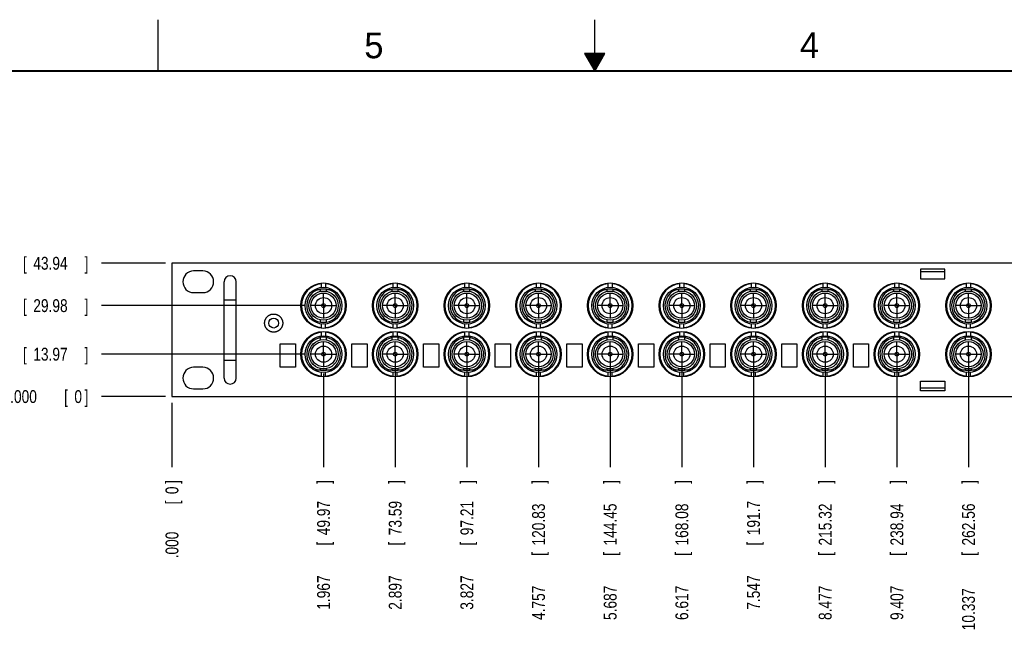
# Model space of a CAD drawing. Header units: inches. Extents: x 0 to 34, y 0 to 22.
# Tile 4 of 16: x 11.4 to 21, y 16.1 to 22. Entities that reach past the tile are written whole.
import ezdxf

# ---------------------------------------------------------------- set-up
doc = ezdxf.new("R2010")
doc.units = ezdxf.units.IN
doc.header["$LTSCALE"] = 1.87
doc.header["$MEASUREMENT"] = 0
doc.linetypes.add('CENTER', pattern=[0.6, 0.375, -0.075, 0.075, -0.075])
doc.layers.get('0').update_dxf_attribs({"linetype": 'CONTINUOUS'})
doc.layers.add('DEFAULT_1', color=7, linetype='CENTER')
doc.layers.add('DIMENSIONS', color=7, linetype='CONTINUOUS')
doc.styles.get("Standard").update_dxf_attribs({"font": 'txt', "width": 0.8})
doc.dimstyles.new('DIMSTYLE_1', dxfattribs={"dimtxt": 0.125, "dimasz": 0.18, "dimexe": 0.18, "dimexo": 0.0625, "dimgap": 0.09, "dimtad": 0, "dimtih": 1, "dimtoh": 1, "dimdec": 3, "dimlfac": 1.333333, "dimzin": 4, "dimdsep": 46, "dimtxsty": 'STANDARD', "dimblk": '_FILLED', "dimblk1": '_FILLED', "dimblk2": '_FILLED', "dimcen": 0.09, "dimadec": 0, "dimazin": 0, "dimtp": 0.01, "dimtm": 0.01, "dimtfac": 1, "dimtdec": 3, "dimtofl": 0, "dimtmove": 0, "dimatfit": 3, "dimldrblk": '_FILLED', "dimfxl": 1, "dimtolj": 1, "dimtzin": 4, "dimarcsym": 0})

# ---------------------------------------------------------------- blocks, each defined once
blk = doc.blocks.new('*D0')
at = {"layer": 'DIMENSIONS', "color": 2, "linetype": 'CONTINUOUS'}
blk.add_line((14.3606, 18.5565), (14.3606, 17.6441), dxfattribs=at)
at = {"layer": 'DIMENSIONS', "color": 2, "linetype": 'CONTINUOUS', "width": 0.8}
for s, p in [(']', (14.4231, 17.4816)), ('49.97', (14.4231, 16.9816)), ('[', (14.4231, 16.8816)), ('1.967', (14.4231, 16.2566))]:
    blk.add_text(s, height=0.125, rotation=90, dxfattribs=at).set_placement(p)
blk = doc.blocks.new('_FILLED')
at = {"color": 0, "linetype": 'BYBLOCK'}
blk.add_solid([(0, 0), (-1, 0.174), (-1, -0.174)], dxfattribs=at)
blk = doc.blocks.new('*D1')
at = {"layer": 'DIMENSIONS', "color": 2, "linetype": 'CONTINUOUS'}
blk.add_line((14.1731, 18.7441), (12.1977, 18.7441), dxfattribs=at)
at = {"layer": 'DIMENSIONS', "color": 2, "linetype": 'CONTINUOUS', "width": 0.8}
for s, p in [('.550', (10.9102, 18.6816)), ('[', (11.4352, 18.6816)), ('13.97', (11.5352, 18.6816)), (']', (12.0352, 18.6816))]:
    blk.add_text(s, height=0.125, dxfattribs=at).set_placement(p)
blk = doc.blocks.new('*D2')
at = {"layer": 'DIMENSIONS', "color": 1, "linetype": 'CONTINUOUS'}
blk.add_line((12.8852, 18.2691), (12.8852, 17.6441), dxfattribs=at)
at = {"layer": 'DIMENSIONS', "color": 1, "linetype": 'CONTINUOUS', "width": 0.8}
for s, p in [(']', (12.9477, 17.4816)), ('0', (12.9477, 17.3816)), ('[', (12.9477, 17.2816)), ('.000', (12.9477, 16.7566))]:
    blk.add_text(s, height=0.125, rotation=90, dxfattribs=at).set_placement(p)
blk = doc.blocks.new('*D3')
at = {"layer": 'DIMENSIONS', "color": 1, "linetype": 'CONTINUOUS'}
blk.add_line((12.8227, 18.3316), (12.1977, 18.3316), dxfattribs=at)
at = {"layer": 'DIMENSIONS', "color": 1, "linetype": 'CONTINUOUS', "width": 0.8}
for s, p in [('[', (11.8352, 18.2691)), (']', (12.0352, 18.2691)), ('.000', (11.3102, 18.2691)), ('0', (11.9352, 18.2691))]:
    blk.add_text(s, height=0.125, dxfattribs=at).set_placement(p)
blk = doc.blocks.new('*D4')
at = {"layer": 'DIMENSIONS', "color": 2, "linetype": 'CONTINUOUS'}
blk.add_line((14.1731, 19.2168), (12.1977, 19.2168), dxfattribs=at)
at = {"layer": 'DIMENSIONS', "color": 2, "linetype": 'CONTINUOUS', "width": 0.8}
for s, p in [('1.180', (10.8102, 19.1543)), ('[', (11.4352, 19.1543)), ('29.98', (11.5352, 19.1543)), (']', (12.0352, 19.1543))]:
    blk.add_text(s, height=0.125, dxfattribs=at).set_placement(p)
blk = doc.blocks.new('*D5')
at = {"layer": 'DIMENSIONS', "color": 2, "linetype": 'CONTINUOUS'}
blk.add_line((12.8227, 19.6291), (12.1977, 19.6291), dxfattribs=at)
at = {"layer": 'DIMENSIONS', "color": 2, "linetype": 'CONTINUOUS', "width": 0.8}
for s, p in [('1.730', (10.8102, 19.5666)), ('[', (11.4352, 19.5666)), ('43.94', (11.5352, 19.5666)), (']', (12.0352, 19.5666))]:
    blk.add_text(s, height=0.125, dxfattribs=at).set_placement(p)
blk = doc.blocks.new('*D6')
at = {"layer": 'DIMENSIONS', "color": 2, "linetype": 'CONTINUOUS'}
blk.add_line((15.0581, 18.6816), (15.0581, 17.6441), dxfattribs=at)
at = {"layer": 'DIMENSIONS', "color": 2, "linetype": 'CONTINUOUS', "width": 0.8}
for s, p in [(']', (15.1206, 17.4816)), ('73.59', (15.1206, 16.9816)), ('[', (15.1206, 16.8816)), ('2.897', (15.1206, 16.2566))]:
    blk.add_text(s, height=0.125, rotation=90, dxfattribs=at).set_placement(p)
blk = doc.blocks.new('*D7')
at = {"layer": 'DIMENSIONS', "color": 2, "linetype": 'CONTINUOUS'}
blk.add_line((15.7556, 18.6816), (15.7556, 17.6441), dxfattribs=at)
at = {"layer": 'DIMENSIONS', "color": 2, "linetype": 'CONTINUOUS', "width": 0.8}
for s, p in [(']', (15.8181, 17.4816)), ('97.21', (15.8181, 16.9816)), ('[', (15.8181, 16.8816)), ('3.827', (15.8181, 16.2566))]:
    blk.add_text(s, height=0.125, rotation=90, dxfattribs=at).set_placement(p)
blk = doc.blocks.new('*D8')
at = {"layer": 'DIMENSIONS', "color": 2, "linetype": 'CONTINUOUS'}
blk.add_line((16.4531, 18.6816), (16.4531, 17.6441), dxfattribs=at)
at = {"layer": 'DIMENSIONS', "color": 2, "linetype": 'CONTINUOUS', "width": 0.8}
for s, p in [(']', (16.5156, 17.4816)), ('120.83', (16.5156, 16.8816)), ('[', (16.5156, 16.7816)), ('4.757', (16.5156, 16.1566))]:
    blk.add_text(s, height=0.125, rotation=90, dxfattribs=at).set_placement(p)
blk = doc.blocks.new('*D9')
at = {"layer": 'DIMENSIONS', "color": 2, "linetype": 'CONTINUOUS'}
blk.add_line((17.1506, 18.6816), (17.1506, 17.6441), dxfattribs=at)
at = {"layer": 'DIMENSIONS', "color": 2, "linetype": 'CONTINUOUS', "width": 0.8}
for s, p in [(']', (17.2131, 17.4816)), ('144.45', (17.2131, 16.8816)), ('[', (17.2131, 16.7816)), ('5.687', (17.2131, 16.1566))]:
    blk.add_text(s, height=0.125, rotation=90, dxfattribs=at).set_placement(p)
blk = doc.blocks.new('*D10')
at = {"layer": 'DIMENSIONS', "color": 2, "linetype": 'CONTINUOUS'}
blk.add_line((17.8481, 18.6816), (17.8481, 17.6441), dxfattribs=at)
at = {"layer": 'DIMENSIONS', "color": 2, "linetype": 'CONTINUOUS', "width": 0.8}
for s, p in [(']', (17.9106, 17.4816)), ('168.08', (17.9106, 16.8816)), ('[', (17.9106, 16.7816)), ('6.617', (17.9106, 16.1566))]:
    blk.add_text(s, height=0.125, rotation=90, dxfattribs=at).set_placement(p)
blk = doc.blocks.new('*D11')
at = {"layer": 'DIMENSIONS', "color": 2, "linetype": 'CONTINUOUS'}
blk.add_line((18.5456, 18.6816), (18.5456, 17.6441), dxfattribs=at)
at = {"layer": 'DIMENSIONS', "color": 2, "linetype": 'CONTINUOUS', "width": 0.8}
for s, p in [(']', (18.6081, 17.4816)), ('191.7', (18.6081, 16.9816)), ('[', (18.6081, 16.8816)), ('7.547', (18.6081, 16.2566))]:
    blk.add_text(s, height=0.125, rotation=90, dxfattribs=at).set_placement(p)
blk = doc.blocks.new('*D12')
at = {"layer": 'DIMENSIONS', "color": 2, "linetype": 'CONTINUOUS'}
blk.add_line((19.2431, 18.6816), (19.2431, 17.6441), dxfattribs=at)
at = {"layer": 'DIMENSIONS', "color": 2, "linetype": 'CONTINUOUS', "width": 0.8}
for s, p in [(']', (19.3056, 17.4816)), ('215.32', (19.3056, 16.8816)), ('[', (19.3056, 16.7816)), ('8.477', (19.3056, 16.1566))]:
    blk.add_text(s, height=0.125, rotation=90, dxfattribs=at).set_placement(p)
blk = doc.blocks.new('*D13')
at = {"layer": 'DIMENSIONS', "color": 2, "linetype": 'CONTINUOUS'}
blk.add_line((19.9406, 18.6816), (19.9406, 17.6441), dxfattribs=at)
at = {"layer": 'DIMENSIONS', "color": 2, "linetype": 'CONTINUOUS', "width": 0.8}
for s, p in [(']', (20.0031, 17.4816)), ('238.94', (20.0031, 16.8816)), ('[', (20.0031, 16.7816)), ('9.407', (20.0031, 16.1566))]:
    blk.add_text(s, height=0.125, rotation=90, dxfattribs=at).set_placement(p)
blk = doc.blocks.new('*D14')
at = {"layer": 'DIMENSIONS', "color": 2, "linetype": 'CONTINUOUS'}
blk.add_line((20.6381, 18.6816), (20.6381, 17.6441), dxfattribs=at)
at = {"layer": 'DIMENSIONS', "color": 2, "linetype": 'CONTINUOUS', "width": 0.8}
for s, p in [(']', (20.7006, 17.4816)), ('262.56', (20.7006, 16.8816)), ('[', (20.7006, 16.7816)), ('10.337', (20.7006, 16.0566))]:
    blk.add_text(s, height=0.125, rotation=90, dxfattribs=at).set_placement(p)
blk = doc.blocks.new('*D15')
at = {"layer": 'DIMENSIONS', "color": 2, "linetype": 'CONTINUOUS'}
blk.add_line((21.3356, 18.6816), (21.3356, 17.6441), dxfattribs=at)
at = {"layer": 'DIMENSIONS', "color": 2, "linetype": 'CONTINUOUS', "width": 0.8}
for s, p in [(']', (21.3981, 17.4816)), ('286.19', (21.3981, 16.8816)), ('[', (21.3981, 16.7816)), ('11.267', (21.3981, 16.0566))]:
    blk.add_text(s, height=0.125, rotation=90, dxfattribs=at).set_placement(p)
blk = doc.blocks.new('*D16')
at = {"layer": 'DIMENSIONS', "color": 2, "linetype": 'CONTINUOUS'}
blk.add_line((21.7639, 18.6043), (21.7639, 17.6441), dxfattribs=at)
at = {"layer": 'DIMENSIONS', "color": 2, "linetype": 'CONTINUOUS', "width": 0.8}
for s, p in [(']', (21.8264, 17.4816)), ('300.69', (21.8264, 16.8816)), ('[', (21.8264, 16.7816)), ('11.838', (21.8264, 16.0566))]:
    blk.add_text(s, height=0.125, rotation=90, dxfattribs=at).set_placement(p)
blk = doc.blocks.new('*D17')
at = {"layer": 'DIMENSIONS', "color": 2, "linetype": 'CONTINUOUS'}
for p, q in [((23.4736, 18.6043), (23.4736, 18.1808)), ((23.4736, 18.1808), (23.3276, 17.8729)), ((23.3276, 17.8729), (23.3276, 17.6441))]:
    blk.add_line(p, q, dxfattribs=at)
at = {"layer": 'DIMENSIONS', "color": 2, "linetype": 'CONTINUOUS', "width": 0.8}
for s, p in [(']', (23.3901, 17.4816)), ('358.59', (23.3901, 16.8816)), ('[', (23.3901, 16.7816)), ('14.118', (23.3901, 16.0566))]:
    blk.add_text(s, height=0.125, rotation=90, dxfattribs=at).set_placement(p)
blk = doc.blocks.new('*D18')
at = {"layer": 'DIMENSIONS', "color": 2, "linetype": 'CONTINUOUS'}
blk.add_line((23.631, 18.4528), (23.631, 17.6441), dxfattribs=at)
at = {"layer": 'DIMENSIONS', "color": 2, "linetype": 'CONTINUOUS', "width": 0.8}
for s, p in [(']', (23.6935, 17.4816)), ('363.92', (23.6935, 16.8816)), ('[', (23.6935, 16.7816)), ('14.328', (23.6935, 16.0566))]:
    blk.add_text(s, height=0.125, rotation=90, dxfattribs=at).set_placement(p)
blk = doc.blocks.new('*D19')
at = {"layer": 'DIMENSIONS', "color": 2, "linetype": 'CONTINUOUS'}
blk.add_line((25.926, 18.8698), (25.926, 17.6441), dxfattribs=at)
at = {"layer": 'DIMENSIONS', "color": 2, "linetype": 'CONTINUOUS', "width": 0.8}
for s, p in [(']', (25.9885, 17.4816)), ('441.65', (25.9885, 16.8816)), ('[', (25.9885, 16.7816)), ('17.388', (25.9885, 16.0566))]:
    blk.add_text(s, height=0.125, rotation=90, dxfattribs=at).set_placement(p)
blk = doc.blocks.new('*D20')
at = {"layer": 'DIMENSIONS', "color": 2, "linetype": 'CONTINUOUS'}
blk.add_line((27.1352, 18.2691), (27.1352, 17.6441), dxfattribs=at)
at = {"layer": 'DIMENSIONS', "color": 2, "linetype": 'CONTINUOUS', "width": 0.8}
for s, p in [(']', (27.1977, 17.4816)), ('482.6', (27.1977, 16.9816)), ('[', (27.1977, 16.8816)), ('19.000', (27.1977, 16.1566))]:
    blk.add_text(s, height=0.125, rotation=90, dxfattribs=at).set_placement(p)

msp = doc.modelspace()

# ---------------------------------------------------------------- linework, layer by layer
at = {"color": 2, "linetype": 'CONTINUOUS'}
for p, q in [((12.75002, 21.5), (12.75002, 22)), ((17.00002, 21.5), (17.00002, 22)), ((16.90203, 21.66972), (17.00002, 21.5)), ((17.09801, 21.66972), (16.90203, 21.66972)), ((16.90764, 21.66), (17.0924, 21.66)), ((17.00002, 21.5), (17.09801, 21.66972)), ((16.91342, 21.65), (17.08662, 21.65)), ((16.91919, 21.64), (17.08085, 21.64)), ((16.92496, 21.63), (17.07508, 21.63)), ((16.93074, 21.62), (17.0693, 21.62)), ((16.93651, 21.61), (17.06353, 21.61)), ((16.94229, 21.6), (17.05776, 21.6)), ((16.94806, 21.59), (17.05198, 21.59)), ((16.95383, 21.58), (17.04621, 21.58)), ((16.95961, 21.57), (17.04044, 21.57)), ((16.96538, 21.56), (17.03466, 21.56)), ((16.97115, 21.55), (17.02889, 21.55)), ((16.97693, 21.54), (17.02311, 21.54)), ((16.9827, 21.53), (17.01734, 21.53)), ((16.98847, 21.52), (17.01157, 21.52)), ((16.99425, 21.51), (17.00579, 21.51))]:
    msp.add_line(p, q, dxfattribs=at)
at = {"color": 7, "linetype": 'CONTINUOUS'}
for p, q in [((12.88523, 19.62906), (12.88523, 18.33156)), ((27.13523, 19.62906), (12.88523, 19.62906)), ((13.18598, 19.55406), (13.09598, 19.55406)), ((20.17238, 19.57251), (20.17238, 19.47876)), ((20.40638, 19.57251), (20.17238, 19.57251)), ((20.40638, 19.47876), (20.40638, 19.57251)), ((20.17238, 19.54746), (20.40638, 19.54746)), ((20.17238, 19.47876), (20.40638, 19.47876)), ((13.39298, 18.51156), (13.39298, 19.44906)), ((13.50998, 18.51156), (13.50998, 19.44906)), ((14.27715, 19.37519), (14.331, 19.37519)), ((14.331, 19.35595), (14.331, 19.38156)), ((14.331, 19.38156), (14.39025, 19.38156)), ((14.34, 19.39462), (14.34, 19.43722)), ((14.38125, 19.43722), (14.38125, 19.39462)), ((14.39025, 19.35595), (14.39025, 19.38156)), ((14.39025, 19.37519), (14.44411, 19.37519)), ((14.97465, 19.37519), (15.0285, 19.37519)), ((15.0285, 19.35597), (15.0285, 19.38156)), ((15.0285, 19.38156), (15.08775, 19.38156)), ((15.0375, 19.39462), (15.0375, 19.43722)), ((15.07875, 19.43722), (15.07875, 19.39462)), ((15.08775, 19.35597), (15.08775, 19.38156)), ((15.08775, 19.37519), (15.14161, 19.37519)), ((15.67215, 19.37519), (15.726, 19.37519)), ((15.726, 19.35595), (15.726, 19.38156)), ((15.726, 19.38156), (15.78525, 19.38156)), ((15.735, 19.39462), (15.735, 19.43722)), ((15.77625, 19.43722), (15.77625, 19.39462)), ((15.78525, 19.35595), (15.78525, 19.38156)), ((15.78525, 19.37519), (15.83911, 19.37519)), ((16.36965, 19.37519), (16.4235, 19.37519)), ((16.4235, 19.35596), (16.4235, 19.38156)), ((16.4235, 19.38156), (16.48275, 19.38156)), ((16.4325, 19.39462), (16.4325, 19.43722)), ((16.47375, 19.43722), (16.47375, 19.39462)), ((16.48275, 19.35596), (16.48275, 19.38156)), ((16.48275, 19.37519), (16.53661, 19.37519)), ((17.06715, 19.37519), (17.121, 19.37519)), ((17.121, 19.35595), (17.121, 19.38156)), ((17.121, 19.38156), (17.18025, 19.38156)), ((17.13, 19.39462), (17.13, 19.43722)), ((17.17125, 19.43722), (17.17125, 19.39462)), ((17.18025, 19.35595), (17.18025, 19.38156)), ((17.18025, 19.37519), (17.23411, 19.37519)), ((17.76465, 19.37519), (17.8185, 19.37519)), ((17.8185, 19.35596), (17.8185, 19.38156)), ((17.8185, 19.38156), (17.87775, 19.38156)), ((17.8275, 19.39462), (17.8275, 19.43722)), ((17.86875, 19.43722), (17.86875, 19.39462)), ((17.87775, 19.35596), (17.87775, 19.38156)), ((17.87775, 19.37519), (17.93161, 19.37519)), ((18.46215, 19.37519), (18.516, 19.37519)), ((18.516, 19.35595), (18.516, 19.38156)), ((18.516, 19.38156), (18.57525, 19.38156)), ((18.525, 19.39462), (18.525, 19.43722)), ((18.56625, 19.43722), (18.56625, 19.39462)), ((18.57525, 19.35595), (18.57525, 19.38156)), ((18.57525, 19.37519), (18.62911, 19.37519)), ((19.15965, 19.37519), (19.2135, 19.37519)), ((19.2135, 19.35595), (19.2135, 19.38156)), ((19.2135, 19.38156), (19.27275, 19.38156)), ((19.2225, 19.39462), (19.2225, 19.43722)), ((19.26375, 19.43722), (19.26375, 19.39462)), ((19.27275, 19.35595), (19.27275, 19.38156)), ((19.27275, 19.37519), (19.32661, 19.37519)), ((19.85715, 19.37519), (19.911, 19.37519)), ((19.911, 19.35596), (19.911, 19.38156)), ((19.911, 19.38156), (19.97025, 19.38156)), ((19.92, 19.39462), (19.92, 19.43722)), ((19.96125, 19.43722), (19.96125, 19.39462)), ((19.97025, 19.35596), (19.97025, 19.38156)), ((19.97025, 19.37519), (20.02411, 19.37519)), ((20.55465, 19.37519), (20.6085, 19.37519)), ((20.6085, 19.38156), (20.66775, 19.38156)), ((20.6085, 19.35595), (20.6085, 19.38156)), ((20.6175, 19.39462), (20.6175, 19.43722)), ((20.65875, 19.43722), (20.65875, 19.39462)), ((20.66775, 19.35595), (20.66775, 19.38156)), ((20.66775, 19.37519), (20.72161, 19.37519)), ((13.09598, 19.34406), (13.18598, 19.34406)), ((13.39298, 19.27356), (13.50998, 19.27356)), ((14.331, 19.05569), (14.331, 19.07717)), ((14.39025, 19.05569), (14.39025, 19.07717)), ((15.0285, 19.05569), (15.0285, 19.07715)), ((15.08775, 19.05569), (15.08775, 19.07715)), ((15.726, 19.05569), (15.726, 19.07717)), ((15.78525, 19.05569), (15.78525, 19.07717)), ((16.4235, 19.05569), (16.4235, 19.07716)), ((16.48275, 19.05569), (16.48275, 19.07716)), ((17.121, 19.05569), (17.121, 19.07717)), ((17.18025, 19.05569), (17.18025, 19.07717)), ((17.8185, 19.05569), (17.8185, 19.07716)), ((17.87775, 19.05569), (17.87775, 19.07716)), ((18.516, 19.05569), (18.516, 19.07717)), ((18.57525, 19.05569), (18.57525, 19.07717)), ((19.2135, 19.05569), (19.2135, 19.07717)), ((19.27275, 19.05569), (19.27275, 19.07717)), ((19.911, 19.05569), (19.911, 19.07716)), ((19.97025, 19.05569), (19.97025, 19.07716)), ((20.6085, 19.05569), (20.6085, 19.07717)), ((20.66775, 19.05569), (20.66775, 19.07717)), ((14.331, 19.05569), (14.39025, 19.05569)), ((14.34, 18.9959), (14.34, 19.0385)), ((14.38125, 18.9959), (14.38125, 19.0385)), ((15.0285, 19.05569), (15.08775, 19.05569)), ((15.0375, 18.9959), (15.0375, 19.0385)), ((15.07875, 18.9959), (15.07875, 19.0385)), ((15.726, 19.05569), (15.78525, 19.05569)), ((15.735, 18.9959), (15.735, 19.0385)), ((15.77625, 18.9959), (15.77625, 19.0385)), ((16.4235, 19.05569), (16.48275, 19.05569)), ((16.4325, 18.9959), (16.4325, 19.0385)), ((16.47375, 18.9959), (16.47375, 19.0385)), ((17.121, 19.05569), (17.18025, 19.05569)), ((17.13, 18.9959), (17.13, 19.0385)), ((17.17125, 18.9959), (17.17125, 19.0385)), ((17.8185, 19.05569), (17.87775, 19.05569)), ((17.8275, 18.9959), (17.8275, 19.0385)), ((17.86875, 18.9959), (17.86875, 19.0385)), ((18.516, 19.05569), (18.57525, 19.05569)), ((18.525, 18.9959), (18.525, 19.0385)), ((18.56625, 18.9959), (18.56625, 19.0385)), ((19.2135, 19.05569), (19.27275, 19.05569)), ((19.2225, 18.9959), (19.2225, 19.0385)), ((19.26375, 18.9959), (19.26375, 19.0385)), ((19.911, 19.05569), (19.97025, 19.05569)), ((19.92, 18.9959), (19.92, 19.0385)), ((19.96125, 18.9959), (19.96125, 19.0385)), ((20.6085, 19.05569), (20.66775, 19.05569)), ((20.6175, 18.9959), (20.6175, 19.0385)), ((20.65875, 18.9959), (20.65875, 19.0385)), ((14.331, 18.88345), (14.331, 18.91394)), ((14.331, 18.91394), (14.39025, 18.91394)), ((14.34, 18.92212), (14.34, 18.96472)), ((14.38125, 18.96472), (14.38125, 18.92212)), ((14.39025, 18.88345), (14.39025, 18.91394)), ((15.0285, 18.88347), (15.0285, 18.91394)), ((15.0285, 18.91394), (15.08775, 18.91394)), ((15.0375, 18.92212), (15.0375, 18.96472)), ((15.07875, 18.96472), (15.07875, 18.92212)), ((15.08775, 18.88347), (15.08775, 18.91394)), ((15.726, 18.88345), (15.726, 18.91394)), ((15.726, 18.91394), (15.78525, 18.91394)), ((15.735, 18.92212), (15.735, 18.96472)), ((15.77625, 18.96472), (15.77625, 18.92212)), ((15.78525, 18.88345), (15.78525, 18.91394)), ((16.4235, 18.88346), (16.4235, 18.91394)), ((16.4235, 18.91394), (16.48275, 18.91394)), ((16.4325, 18.92212), (16.4325, 18.96472)), ((16.47375, 18.96472), (16.47375, 18.92212)), ((16.48275, 18.88346), (16.48275, 18.91394)), ((17.121, 18.88345), (17.121, 18.91394)), ((17.121, 18.91394), (17.18025, 18.91394)), ((17.13, 18.92212), (17.13, 18.96472)), ((17.17125, 18.96472), (17.17125, 18.92212)), ((17.18025, 18.88345), (17.18025, 18.91394)), ((17.8185, 18.88346), (17.8185, 18.91394)), ((17.8185, 18.91394), (17.87775, 18.91394)), ((17.8275, 18.92212), (17.8275, 18.96472)), ((17.86875, 18.96472), (17.86875, 18.92212)), ((17.87775, 18.88346), (17.87775, 18.91394)), ((18.516, 18.88345), (18.516, 18.91394)), ((18.516, 18.91394), (18.57525, 18.91394)), ((18.525, 18.92212), (18.525, 18.96472)), ((18.56625, 18.96472), (18.56625, 18.92212)), ((18.57525, 18.88345), (18.57525, 18.91394)), ((19.2135, 18.88345), (19.2135, 18.91394)), ((19.2135, 18.91394), (19.27275, 18.91394)), ((19.2225, 18.92212), (19.2225, 18.96472)), ((19.26375, 18.96472), (19.26375, 18.92212)), ((19.27275, 18.88345), (19.27275, 18.91394)), ((19.911, 18.88346), (19.911, 18.91394)), ((19.911, 18.91394), (19.97025, 18.91394)), ((19.92, 18.92212), (19.92, 18.96472)), ((19.96125, 18.96472), (19.96125, 18.92212)), ((19.97025, 18.88346), (19.97025, 18.91394)), ((20.6085, 18.91394), (20.66775, 18.91394)), ((20.6085, 18.88345), (20.6085, 18.91394)), ((20.6175, 18.92212), (20.6175, 18.96472)), ((20.65875, 18.96472), (20.65875, 18.92212)), ((20.66775, 18.88345), (20.66775, 18.91394)), ((13.93793, 18.61694), (13.93793, 18.84344)), ((13.93793, 18.84344), (14.08643, 18.84344)), ((14.08643, 18.84344), (14.08643, 18.61694)), ((14.63543, 18.61694), (14.63543, 18.84344)), ((14.63543, 18.84344), (14.78393, 18.84344)), ((14.78393, 18.84344), (14.78393, 18.61694)), ((15.33293, 18.61694), (15.33293, 18.84344)), ((15.33293, 18.84344), (15.48143, 18.84344)), ((15.48143, 18.84344), (15.48143, 18.61694)), ((16.03043, 18.61694), (16.03043, 18.84344)), ((16.03043, 18.84344), (16.17893, 18.84344)), ((16.17893, 18.84344), (16.17893, 18.61694)), ((16.72793, 18.61694), (16.72793, 18.84344)), ((16.72793, 18.84344), (16.87643, 18.84344)), ((16.87643, 18.84344), (16.87643, 18.61694)), ((17.42543, 18.61694), (17.42543, 18.84344)), ((17.42543, 18.84344), (17.57393, 18.84344)), ((17.57393, 18.84344), (17.57393, 18.61694)), ((18.12293, 18.61694), (18.12293, 18.84344)), ((18.12293, 18.84344), (18.27143, 18.84344)), ((18.27143, 18.84344), (18.27143, 18.61694)), ((18.82043, 18.61694), (18.82043, 18.84344)), ((18.82043, 18.84344), (18.96893, 18.84344)), ((18.96893, 18.84344), (18.96893, 18.61694)), ((19.51793, 18.61694), (19.51793, 18.84344)), ((19.51793, 18.84344), (19.66643, 18.84344)), ((19.66643, 18.84344), (19.66643, 18.61694)), ((13.18598, 18.61656), (13.09598, 18.61656)), ((13.39298, 18.68706), (13.50998, 18.68706)), ((14.08643, 18.61694), (13.93793, 18.61694)), ((14.331, 18.58806), (14.331, 18.60467)), ((14.39025, 18.58806), (14.39025, 18.60467)), ((14.78393, 18.61694), (14.63543, 18.61694)), ((15.0285, 18.58806), (15.0285, 18.60465)), ((15.08775, 18.58806), (15.08775, 18.60465)), ((15.48143, 18.61694), (15.33293, 18.61694)), ((15.726, 18.58806), (15.726, 18.60467)), ((15.78525, 18.58806), (15.78525, 18.60467)), ((16.17893, 18.61694), (16.03043, 18.61694)), ((16.4235, 18.58806), (16.4235, 18.60466)), ((16.48275, 18.58806), (16.48275, 18.60466)), ((16.87643, 18.61694), (16.72793, 18.61694)), ((17.121, 18.58806), (17.121, 18.60467)), ((17.18025, 18.58806), (17.18025, 18.60467)), ((17.57393, 18.61694), (17.42543, 18.61694)), ((17.8185, 18.58806), (17.8185, 18.60466)), ((17.87775, 18.58806), (17.87775, 18.60466)), ((18.27143, 18.61694), (18.12293, 18.61694)), ((18.516, 18.58806), (18.516, 18.60467)), ((18.57525, 18.58806), (18.57525, 18.60467)), ((18.96893, 18.61694), (18.82043, 18.61694)), ((19.2135, 18.58806), (19.2135, 18.60467)), ((19.27275, 18.58806), (19.27275, 18.60467)), ((19.66643, 18.61694), (19.51793, 18.61694)), ((19.911, 18.58806), (19.911, 18.60466)), ((19.97025, 18.58806), (19.97025, 18.60466)), ((20.6085, 18.58806), (20.6085, 18.60467)), ((20.66775, 18.58806), (20.66775, 18.60467)), ((14.44825, 18.58769), (14.27301, 18.58769)), ((14.331, 18.58806), (14.39025, 18.58806)), ((14.34, 18.5234), (14.34, 18.566)), ((14.38125, 18.5234), (14.38125, 18.566)), ((15.14575, 18.58769), (14.97051, 18.58769)), ((15.0285, 18.58806), (15.08775, 18.58806)), ((15.0375, 18.5234), (15.0375, 18.566)), ((15.07875, 18.5234), (15.07875, 18.566)), ((15.84325, 18.58769), (15.66801, 18.58769)), ((15.726, 18.58806), (15.78525, 18.58806)), ((15.735, 18.5234), (15.735, 18.566)), ((15.77625, 18.5234), (15.77625, 18.566)), ((16.54075, 18.58769), (16.36551, 18.58769)), ((16.4235, 18.58806), (16.48275, 18.58806)), ((16.4325, 18.5234), (16.4325, 18.566)), ((16.47375, 18.5234), (16.47375, 18.566)), ((17.23825, 18.58769), (17.06301, 18.58769)), ((17.121, 18.58806), (17.18025, 18.58806)), ((17.13, 18.5234), (17.13, 18.566)), ((17.17125, 18.5234), (17.17125, 18.566)), ((17.93575, 18.58769), (17.76051, 18.58769)), ((17.8185, 18.58806), (17.87775, 18.58806)), ((17.8275, 18.5234), (17.8275, 18.566)), ((17.86875, 18.5234), (17.86875, 18.566)), ((18.63325, 18.58769), (18.45801, 18.58769)), ((18.516, 18.58806), (18.57525, 18.58806)), ((18.525, 18.5234), (18.525, 18.566)), ((18.56625, 18.5234), (18.56625, 18.566)), ((19.33075, 18.58769), (19.15551, 18.58769)), ((19.2135, 18.58806), (19.27275, 18.58806)), ((19.2225, 18.5234), (19.2225, 18.566)), ((19.26375, 18.5234), (19.26375, 18.566)), ((20.02825, 18.58769), (19.85301, 18.58769)), ((19.911, 18.58806), (19.97025, 18.58806)), ((19.92, 18.5234), (19.92, 18.566)), ((19.96125, 18.5234), (19.96125, 18.566)), ((20.72575, 18.58769), (20.55051, 18.58769)), ((20.6085, 18.58806), (20.66775, 18.58806)), ((20.6175, 18.5234), (20.6175, 18.566)), ((20.65875, 18.5234), (20.65875, 18.566)), ((13.09598, 18.40656), (13.18598, 18.40656)), ((20.17238, 18.48186), (20.40638, 18.48186)), ((20.17238, 18.38811), (20.17238, 18.48186)), ((20.40638, 18.41316), (20.17238, 18.41316)), ((20.40638, 18.48186), (20.40638, 18.38811)), ((12.88523, 18.33156), (27.13523, 18.33156)), ((20.40638, 18.38811), (20.17238, 18.38811))]:
    msp.add_line(p, q, dxfattribs=at)
at = {"color": 7, "linetype": 'CONTINUOUS', "const_width": 0.02}
msp.add_lwpolyline([(33.50002, 21.5), (0.50002, 21.5)], dxfattribs=at)
at = {"color": 7, "linetype": 'CONTINUOUS'}
for centre, radius in [((14.36063, 19.21656), 0.22162), ((14.36063, 19.21656), 0.17925), ((15.05813, 19.21656), 0.22162), ((15.05813, 19.21656), 0.17925), ((15.75563, 19.21656), 0.22162), ((15.75563, 19.21656), 0.17925), ((16.45313, 19.21656), 0.22162), ((16.45313, 19.21656), 0.17925), ((17.15063, 19.21656), 0.22162), ((17.15063, 19.21656), 0.17925), ((17.84813, 19.21656), 0.22162), ((17.84813, 19.21656), 0.17925), ((18.54563, 19.21656), 0.22162), ((18.54563, 19.21656), 0.17925), ((19.24313, 19.21656), 0.22162), ((19.24313, 19.21656), 0.17925), ((19.94063, 19.21656), 0.22162), ((19.94063, 19.21656), 0.17925), ((20.63813, 19.21656), 0.22162), ((20.63813, 19.21656), 0.17925), ((14.36063, 19.21656), 0.1425), ((14.36063, 19.2168), 0.12262), ((14.36063, 19.2168), 0.07875), ((15.05813, 19.21656), 0.1425), ((15.05813, 19.2168), 0.12262), ((15.05813, 19.2168), 0.07875), ((15.75563, 19.21656), 0.1425), ((15.75563, 19.2168), 0.12262), ((15.75563, 19.2168), 0.07875), ((16.45313, 19.21656), 0.1425), ((16.45313, 19.2168), 0.12262), ((16.45313, 19.2168), 0.07875), ((17.15063, 19.21656), 0.1425), ((17.15063, 19.2168), 0.12262), ((17.15063, 19.2168), 0.07875), ((17.84813, 19.21656), 0.1425), ((17.84813, 19.2168), 0.12262), ((17.84813, 19.2168), 0.07875), ((18.54563, 19.21656), 0.1425), ((18.54563, 19.2168), 0.12262), ((18.54563, 19.2168), 0.07875), ((19.24313, 19.21656), 0.1425), ((19.24313, 19.2168), 0.12262), ((19.24313, 19.2168), 0.07875), ((19.94063, 19.21656), 0.1425), ((19.94063, 19.2168), 0.12262), ((19.94063, 19.2168), 0.07875), ((20.63813, 19.21656), 0.1425), ((20.63813, 19.2168), 0.12262), ((20.63813, 19.2168), 0.07875), ((14.36063, 19.2168), 0.01875), ((15.05813, 19.2168), 0.01875), ((15.75563, 19.2168), 0.01875), ((16.45313, 19.2168), 0.01875), ((17.15063, 19.2168), 0.01875), ((17.84813, 19.2168), 0.01875), ((18.54563, 19.2168), 0.01875), ((19.24313, 19.2168), 0.01875), ((19.94063, 19.2168), 0.01875), ((20.63813, 19.2168), 0.01875), ((13.87523, 19.04706), 0.04838), ((14.36063, 18.74406), 0.22162), ((14.36063, 18.74406), 0.17925), ((14.36063, 18.74406), 0.1425), ((15.05813, 18.74406), 0.22162), ((15.05813, 18.74406), 0.17925), ((15.05813, 18.74406), 0.1425), ((15.75563, 18.74406), 0.22162), ((15.75563, 18.74406), 0.17925), ((15.75563, 18.74406), 0.1425), ((16.45313, 18.74406), 0.22162), ((16.45313, 18.74406), 0.17925), ((16.45313, 18.74406), 0.1425), ((17.15063, 18.74406), 0.22162), ((17.15063, 18.74406), 0.17925), ((17.15063, 18.74406), 0.1425), ((17.84813, 18.74406), 0.22162), ((17.84813, 18.74406), 0.17925), ((17.84813, 18.74406), 0.1425), ((18.54563, 18.74406), 0.22162), ((18.54563, 18.74406), 0.17925), ((18.54563, 18.74406), 0.1425), ((19.24313, 18.74406), 0.22162), ((19.24313, 18.74406), 0.17925), ((19.24313, 18.74406), 0.1425), ((19.94063, 18.74406), 0.22162), ((19.94063, 18.74406), 0.17925), ((19.94063, 18.74406), 0.1425), ((20.63813, 18.74406), 0.22162), ((20.63813, 18.74406), 0.17925), ((20.63813, 18.74406), 0.1425), ((14.36063, 18.74406), 0.12262), ((14.36063, 18.74406), 0.07875), ((15.05813, 18.74406), 0.12262), ((15.05813, 18.74406), 0.07875), ((15.75563, 18.74406), 0.12262), ((15.75563, 18.74406), 0.07875), ((16.45313, 18.74406), 0.12262), ((16.45313, 18.74406), 0.07875), ((17.15063, 18.74406), 0.12262), ((17.15063, 18.74406), 0.07875), ((17.84813, 18.74406), 0.12262), ((17.84813, 18.74406), 0.07875), ((18.54563, 18.74406), 0.12262), ((18.54563, 18.74406), 0.07875), ((19.24313, 18.74406), 0.12262), ((19.24313, 18.74406), 0.07875), ((19.94063, 18.74406), 0.12262), ((19.94063, 18.74406), 0.07875), ((20.63813, 18.74406), 0.12262), ((20.63813, 18.74406), 0.07875), ((14.36063, 18.74406), 0.01875), ((15.05813, 18.74406), 0.01875), ((15.75563, 18.74406), 0.01875), ((16.45313, 18.74406), 0.01875), ((17.15063, 18.74406), 0.01875), ((17.84813, 18.74406), 0.01875), ((18.54563, 18.74406), 0.01875), ((19.24313, 18.74406), 0.01875), ((19.94063, 18.74406), 0.01875), ((20.63813, 18.74406), 0.01875)]:
    msp.add_circle(centre, radius, dxfattribs=at)
for centre, radius, start, end in [((13.09598, 19.44906), 0.105, 90, 270), ((13.18598, 19.44906), 0.105, 270, 90), ((13.45148, 19.44906), 0.0585, 0, 180), ((14.36063, 19.21656), 0.21412, 95.527429, 264.472571), ((14.36063, 19.21656), 0.16425, 105.037351, 74.962649), ((14.36063, 19.21656), 0.21412, 275.527429, 84.472571), ((15.05813, 19.21656), 0.21412, 95.527429, 264.472571), ((15.05813, 19.21656), 0.16425, 105.037351, 74.962649), ((15.05813, 19.21656), 0.21412, 275.527429, 84.472571), ((15.75563, 19.21656), 0.21412, 95.527429, 264.472571), ((15.75563, 19.21656), 0.16425, 105.037351, 74.962649), ((15.75563, 19.21656), 0.21412, 275.527429, 84.472571), ((16.45313, 19.21656), 0.21412, 95.527429, 264.472571), ((16.45313, 19.21656), 0.16425, 105.037351, 74.962649), ((16.45313, 19.21656), 0.21412, 275.527429, 84.472571), ((17.15063, 19.21656), 0.21412, 95.527429, 264.472571), ((17.15063, 19.21656), 0.16425, 105.037351, 74.962649), ((17.15063, 19.21656), 0.21412, 275.527429, 84.472571), ((17.84813, 19.21656), 0.21412, 95.527429, 264.472571), ((17.84813, 19.21656), 0.16425, 105.037351, 74.962649), ((17.84813, 19.21656), 0.21412, 275.527429, 84.472571), ((18.54563, 19.21656), 0.21412, 95.527429, 264.472571), ((18.54563, 19.21656), 0.16425, 105.037351, 74.962649), ((18.54563, 19.21656), 0.21412, 275.527429, 84.472571), ((19.24313, 19.21656), 0.21412, 95.527429, 264.472571), ((19.24313, 19.21656), 0.16425, 105.037351, 74.962649), ((19.24313, 19.21656), 0.21412, 275.527429, 84.472571), ((19.94063, 19.21656), 0.21412, 95.527429, 264.472571), ((19.94063, 19.21656), 0.16425, 105.037351, 74.962649), ((19.94063, 19.21656), 0.21412, 275.527429, 84.472571), ((20.63813, 19.21656), 0.21412, 95.527429, 264.472571), ((20.63813, 19.21656), 0.16425, 105.037351, 74.962649), ((20.63813, 19.21656), 0.21412, 275.527429, 84.472571), ((14.36063, 18.74406), 0.21412, 95.527429, 264.472571), ((14.36063, 18.74406), 0.16425, 100.409345, 252.186665), ((14.36063, 18.74406), 0.21412, 275.527429, 84.472571), ((14.36063, 18.74406), 0.16425, 287.813335, 79.590655), ((15.05813, 18.74406), 0.21412, 95.527429, 264.472571), ((15.05813, 18.74406), 0.16425, 100.398521, 252.186665), ((15.05813, 18.74406), 0.21412, 275.527429, 84.472571), ((15.05813, 18.74406), 0.16425, 287.813335, 79.601479), ((15.75563, 18.74406), 0.21412, 95.527429, 264.472571), ((15.75563, 18.74406), 0.16425, 100.402663, 252.186665), ((15.75563, 18.74406), 0.21412, 275.527429, 84.472571), ((15.75563, 18.74406), 0.16425, 287.813335, 79.597337), ((16.45313, 18.74406), 0.21412, 95.527429, 264.472571), ((16.45313, 18.74406), 0.16425, 100.402311, 252.186665), ((16.45313, 18.74406), 0.21412, 275.527429, 84.472571), ((16.45313, 18.74406), 0.16425, 287.813335, 79.597689), ((17.15063, 18.74406), 0.21412, 95.527429, 264.472571), ((17.15063, 18.74406), 0.16425, 100.394459, 252.186665), ((17.15063, 18.74406), 0.21412, 275.527429, 84.472571), ((17.15063, 18.74406), 0.16425, 287.813335, 79.605541), ((17.84813, 18.74406), 0.21412, 95.527429, 264.472571), ((17.84813, 18.74406), 0.16425, 100.391671, 252.186665), ((17.84813, 18.74406), 0.21412, 275.527429, 84.472571), ((17.84813, 18.74406), 0.16425, 287.813335, 79.608329), ((18.54563, 18.74406), 0.21412, 95.527429, 264.472571), ((18.54563, 18.74406), 0.16425, 100.393027, 252.186665), ((18.54563, 18.74406), 0.21412, 275.527429, 84.472571), ((18.54563, 18.74406), 0.16425, 287.813335, 79.606973), ((19.24313, 18.74406), 0.21412, 95.527429, 264.472571), ((19.24313, 18.74406), 0.16425, 100.394936, 252.186665), ((19.24313, 18.74406), 0.21412, 275.527429, 84.472571), ((19.24313, 18.74406), 0.16425, 287.813335, 79.605064), ((19.94063, 18.74406), 0.21412, 95.527429, 264.472571), ((19.94063, 18.74406), 0.16425, 100.396319, 252.186665), ((19.94063, 18.74406), 0.21412, 275.527429, 84.472571), ((19.94063, 18.74406), 0.16425, 287.813335, 79.603681), ((20.63813, 18.74406), 0.21412, 95.527429, 264.472571), ((20.63813, 18.74406), 0.16425, 100.397277, 252.186665), ((20.63813, 18.74406), 0.21412, 275.527429, 84.472571), ((20.63813, 18.74406), 0.16425, 287.813335, 79.602723), ((13.09598, 18.51156), 0.105, 90, 270), ((13.18598, 18.51156), 0.105, 270, 90), ((13.45148, 18.51156), 0.0585, 180, 360)]:
    msp.add_arc(centre, radius, start, end, dxfattribs=at)
for points in [[(13.7871, 19.04706), (13.7871, 19.04932), (13.78729, 19.05383), (13.78806, 19.06057), (13.78936, 19.06722), (13.79116, 19.07375), (13.79346, 19.08013), (13.79624, 19.08631), (13.79949, 19.09226), (13.80318, 19.09794), (13.8073, 19.10333), (13.81182, 19.10838), (13.81672, 19.11306), (13.82196, 19.11736), (13.82751, 19.12124), (13.83335, 19.12469), (13.83944, 19.12768), (13.84572, 19.13018), (13.85215, 19.13219), (13.85869, 19.1337), (13.86533, 19.13471), (13.87202, 19.1352), (13.87874, 19.13519), (13.88543, 19.13467), (13.89206, 19.13364), (13.8986, 19.13211), (13.905, 19.13009), (13.91122, 19.12758), (13.91724, 19.12461), (13.92302, 19.12119), (13.92852, 19.11734), (13.93374, 19.11306), (13.93863, 19.10838), (13.94315, 19.10333), (13.94728, 19.09794), (13.95097, 19.09226), (13.95422, 19.08631), (13.957, 19.08013), (13.9593, 19.07375), (13.9611, 19.06722), (13.96239, 19.06056), (13.96317, 19.05383), (13.96335, 19.04932), (13.96335, 19.04706)], [(13.96335, 19.04706), (13.96335, 19.0448), (13.96317, 19.04029), (13.96239, 19.03355), (13.9611, 19.0269), (13.9593, 19.02037), (13.957, 19.01399), (13.95422, 19.00781), (13.95097, 19.00186), (13.94728, 18.99618), (13.94316, 18.99079), (13.93863, 18.98574), (13.93374, 18.98106), (13.9285, 18.97676), (13.92294, 18.97288), (13.9171, 18.96943), (13.91102, 18.96644), (13.90474, 18.96394), (13.89831, 18.96193), (13.89177, 18.96042), (13.88513, 18.95942), (13.87843, 18.95892), (13.87172, 18.95893), (13.86503, 18.95945), (13.8584, 18.96048), (13.85186, 18.96201), (13.84546, 18.96403), (13.83923, 18.96654), (13.83321, 18.96951), (13.82744, 18.97293), (13.82193, 18.97678), (13.81672, 18.98106), (13.81183, 18.98574), (13.8073, 18.99079), (13.80318, 18.99618), (13.79949, 19.00186), (13.79624, 19.00781), (13.79346, 19.01399), (13.79116, 19.02037), (13.78936, 19.0269), (13.78806, 19.03356), (13.78729, 19.04029), (13.7871, 19.0448), (13.7871, 19.04706)]]:
    msp.add_open_spline(points, degree=3, knots=[0, 0, 0, 0, 0.0244641, 0.0489391, 0.0733935, 0.0978725, 0.1223248, 0.1468022, 0.1712648, 0.1957311, 0.2202073, 0.2446639, 0.269143, 0.2935885, 0.3180575, 0.3425305, 0.3670317, 0.3914607, 0.4157408, 0.4399603, 0.4641902, 0.4884444, 0.5126705, 0.5368988, 0.5611192, 0.5853489, 0.6095727, 0.6338119, 0.6580525, 0.68226, 0.7064956, 0.7308252, 0.7553061, 0.7798028, 0.8042815, 0.8287447, 0.8531968, 0.8776792, 0.9021347, 0.9266116, 0.9510655, 0.975536, 1, 1, 1, 1], dxfattribs=at)
at = {"layer": 'DEFAULT_1', "color": 7, "linetype": 'CENTER'}
for p, q in [((14.36063, 19.2168), (14.36063, 19.34187)), ((15.05813, 19.2168), (15.05813, 19.34187)), ((15.75563, 19.2168), (15.75563, 19.34187)), ((16.45313, 19.2168), (16.45313, 19.34187)), ((17.15063, 19.2168), (17.15063, 19.34187)), ((17.84813, 19.2168), (17.84813, 19.34187)), ((18.54563, 19.2168), (18.54563, 19.34187)), ((19.24313, 19.2168), (19.24313, 19.34187)), ((19.94063, 19.2168), (19.94063, 19.34187)), ((20.63813, 19.2168), (20.63813, 19.34187)), ((14.36063, 19.2168), (14.23555, 19.2168)), ((14.36063, 19.2168), (14.36063, 19.09172)), ((14.36063, 19.2168), (14.4857, 19.2168)), ((15.05813, 19.2168), (14.93305, 19.2168)), ((15.05813, 19.2168), (15.05813, 19.09172)), ((15.05813, 19.2168), (15.1832, 19.2168)), ((15.75563, 19.2168), (15.63055, 19.2168)), ((15.75563, 19.2168), (15.75563, 19.09172)), ((15.75563, 19.2168), (15.8807, 19.2168)), ((16.45313, 19.2168), (16.32805, 19.2168)), ((16.45313, 19.2168), (16.45313, 19.09172)), ((16.45313, 19.2168), (16.5782, 19.2168)), ((17.15063, 19.2168), (17.02555, 19.2168)), ((17.15063, 19.2168), (17.15063, 19.09172)), ((17.15063, 19.2168), (17.2757, 19.2168)), ((17.84813, 19.2168), (17.72305, 19.2168)), ((17.84813, 19.2168), (17.84813, 19.09172)), ((17.84813, 19.2168), (17.9732, 19.2168)), ((18.54563, 19.2168), (18.42055, 19.2168)), ((18.54563, 19.2168), (18.54563, 19.09172)), ((18.54563, 19.2168), (18.6707, 19.2168)), ((19.24313, 19.2168), (19.11805, 19.2168)), ((19.24313, 19.2168), (19.24313, 19.09172)), ((19.24313, 19.2168), (19.3682, 19.2168)), ((19.94063, 19.2168), (19.81555, 19.2168)), ((19.94063, 19.2168), (19.94063, 19.09172)), ((19.94063, 19.2168), (20.0657, 19.2168)), ((20.63813, 19.2168), (20.51305, 19.2168)), ((20.63813, 19.2168), (20.7632, 19.2168)), ((20.63813, 19.2168), (20.63813, 19.09172)), ((14.36063, 18.74406), (14.36063, 18.86914)), ((15.05813, 18.74406), (15.05813, 18.86914)), ((15.75563, 18.74406), (15.75563, 18.86914)), ((16.45313, 18.74406), (16.45313, 18.86914)), ((17.15063, 18.74406), (17.15063, 18.86914)), ((17.84813, 18.74406), (17.84813, 18.86914)), ((18.54563, 18.74406), (18.54563, 18.86914)), ((19.24313, 18.74406), (19.24313, 18.86914)), ((19.94063, 18.74406), (19.94063, 18.86914)), ((20.63813, 18.74406), (20.63813, 18.86914)), ((14.36063, 18.74406), (14.23555, 18.74406)), ((14.36063, 18.74406), (14.36063, 18.61899)), ((14.36063, 18.74406), (14.4857, 18.74406)), ((15.05813, 18.74406), (14.93305, 18.74406)), ((15.05813, 18.74406), (15.05813, 18.61899)), ((15.05813, 18.74406), (15.1832, 18.74406)), ((15.75563, 18.74406), (15.63055, 18.74406)), ((15.75563, 18.74406), (15.75563, 18.61899)), ((15.75563, 18.74406), (15.8807, 18.74406)), ((16.45313, 18.74406), (16.32805, 18.74406)), ((16.45313, 18.74406), (16.45313, 18.61899)), ((16.45313, 18.74406), (16.5782, 18.74406)), ((17.15063, 18.74406), (17.02555, 18.74406)), ((17.15063, 18.74406), (17.15063, 18.61899)), ((17.15063, 18.74406), (17.2757, 18.74406)), ((17.84813, 18.74406), (17.72305, 18.74406)), ((17.84813, 18.74406), (17.84813, 18.61899)), ((17.84813, 18.74406), (17.9732, 18.74406)), ((18.54563, 18.74406), (18.42055, 18.74406)), ((18.54563, 18.74406), (18.54563, 18.61899)), ((18.54563, 18.74406), (18.6707, 18.74406)), ((19.24313, 18.74406), (19.11805, 18.74406)), ((19.24313, 18.74406), (19.24313, 18.61899)), ((19.24313, 18.74406), (19.3682, 18.74406)), ((19.94063, 18.74406), (19.81555, 18.74406)), ((19.94063, 18.74406), (19.94063, 18.61899)), ((19.94063, 18.74406), (20.0657, 18.74406)), ((20.63813, 18.74406), (20.51305, 18.74406)), ((20.63813, 18.74406), (20.7632, 18.74406)), ((20.63813, 18.74406), (20.63813, 18.61899))]:
    msp.add_line(p, q, dxfattribs=at)

# ---------------------------------------------------------------- texts
at = {"color": 2, "linetype": 'CONTINUOUS'}
for s, p in [('5', (14.75766, 21.62474)), ('4', (18.99773, 21.6277))]:
    msp.add_text(s, height=0.25, dxfattribs=at).set_placement(p)

# ---------------------------------------------------------------- dimensions: what is measured, and where the dimension line sits
at = {"layer": 'DIMENSIONS', "color": 2, "linetype": 'CONTINUOUS'}
for feature_location, offset, dtype, origin, picture, middle in [((12.82273, 19.62906), (-0.625, 0), 0, (12.88523, 18.33156), '*D5', (11.47273, 19.62906)), ((14.17305, 19.2168), (-1.97533, 0), 0, (14.23555, 18.33156), '*D4', (11.47273, 19.2168)), ((25.926, 18.86981), (0, -1.22575), 1, (12.88523, 18.93231), '*D19', (25.926, 16.81906)), ((14.17305, 18.74406), (-1.97533, 0), 0, (12.88523, 18.33156), '*D1', (11.52273, 18.74406)), ((15.05813, 18.68156), (0, -1.0375), 1, (12.88523, 18.74406), '*D6', (15.05813, 16.91906)), ((15.75563, 18.68156), (0, -1.0375), 1, (12.88523, 18.74406), '*D7', (15.75563, 16.91906)), ((16.45313, 18.68156), (0, -1.0375), 1, (12.88523, 18.74406), '*D8', (16.45313, 16.86906)), ((17.15063, 18.68156), (0, -1.0375), 1, (12.88523, 18.74406), '*D9', (17.15063, 16.86906)), ((17.84813, 18.68156), (0, -1.0375), 1, (12.88523, 18.74406), '*D10', (17.84813, 16.86906)), ((18.54563, 18.68156), (0, -1.0375), 1, (12.88523, 18.74406), '*D11', (18.54563, 16.91906)), ((19.24313, 18.68156), (0, -1.0375), 1, (12.88523, 18.74406), '*D12', (19.24313, 16.86906)), ((19.94063, 18.68156), (0, -1.0375), 1, (12.88523, 18.74406), '*D13', (19.94063, 16.86906)), ((20.63813, 18.68156), (0, -1.0375), 1, (12.88523, 18.74406), '*D14', (20.63813, 16.81906)), ((21.33563, 18.68156), (0, -1.0375), 1, (12.88523, 18.74406), '*D15', (21.33563, 16.81906)), ((21.76391, 18.60435), (0, -0.96029), 1, (12.88523, 18.66685), '*D16', (21.76391, 16.81906)), ((23.47355, 18.60435), (-0.14591, -0.96029), 0, (12.88523, 18.66685), '*D17', (23.32764, 16.81906)), ((14.36063, 18.55649), (0, -0.91243), 1, (12.88523, 18.33156), '*D0', (14.36063, 16.91906)), ((23.631, 18.45281), (0, -0.80875), 1, (12.88523, 18.51531), '*D18', (23.631, 16.81906)), ((27.13523, 18.26906), (0, -0.625), 1, (12.88523, 18.33156), '*D20', (27.13523, 16.86906))]:
    dim = msp.add_ordinate_dim(feature_location=feature_location, offset=offset, dtype=dtype, origin=origin, dimstyle='DIMSTYLE_1', dxfattribs=at)
    dim.commit()
    dim.dimension.update_dxf_attribs({"geometry": picture, "text_midpoint": middle})
at = {"layer": 'DIMENSIONS', "color": 1, "linetype": 'CONTINUOUS'}
for feature_location, offset, dtype, picture, middle in [((12.8227284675, 18.331560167), (-0.625, 0), 0, '*D3', (11.7227284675, 18.331560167)), ((12.8852284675, 18.269060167), (0, -0.625), 1, '*D2', (12.8852284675, 17.169060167))]:
    dim = msp.add_ordinate_dim(feature_location=feature_location, offset=offset, dtype=dtype, origin=(12.8852284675, 18.331560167), dimstyle='DIMSTYLE_1', dxfattribs=at)
    dim.commit()
    dim.dimension.update_dxf_attribs({"geometry": picture, "text_midpoint": middle})

doc.saveas('drawing.dxf')
